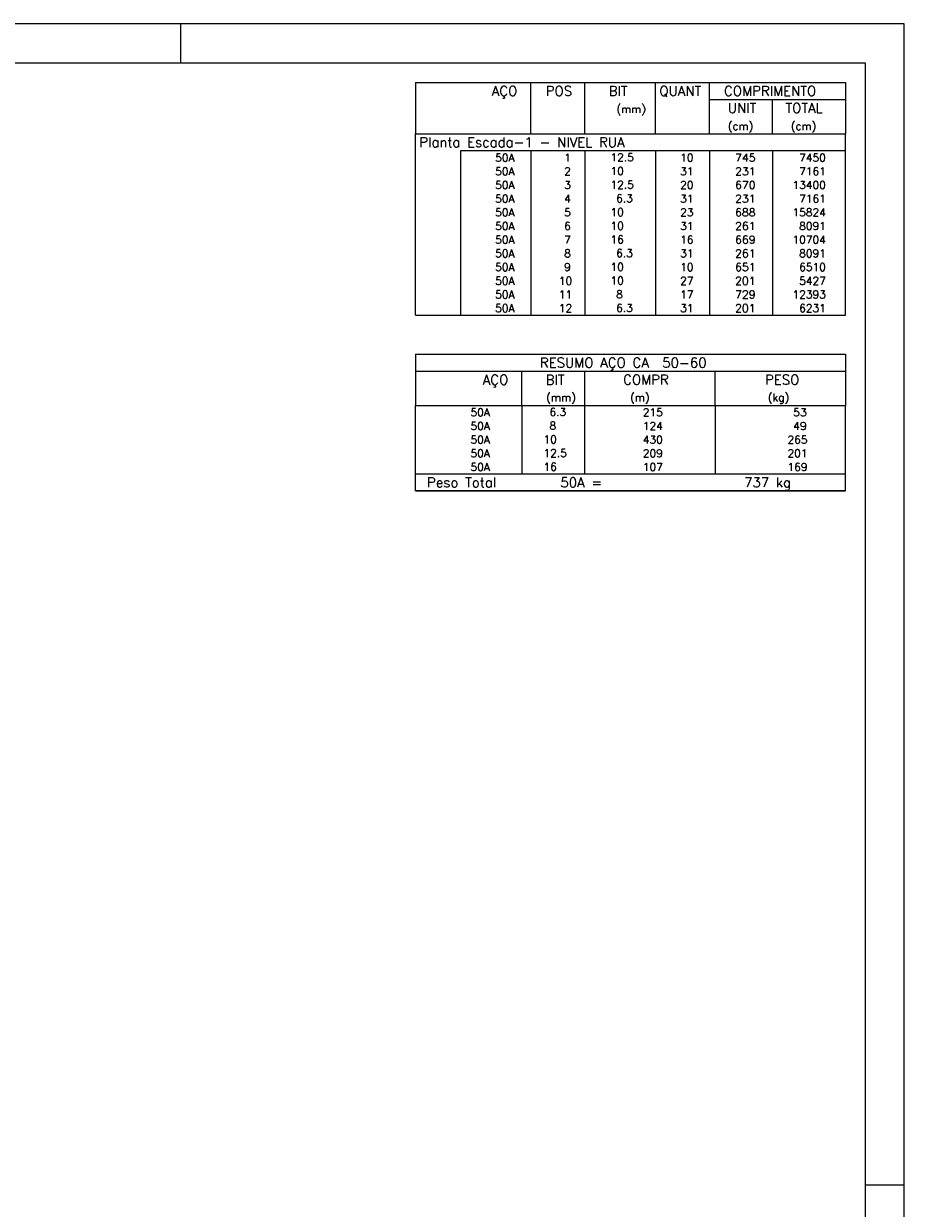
# Model space of a CAD drawing. Extents: x 0 to 84.1, y 0 to 59.4.
# Tile 6 of 6: x 61.6 to 84.1, y 29.1 to 59.4. Entities that reach past the tile are written whole.
import ezdxf

# ---------------------------------------------------------------- set-up
doc = ezdxf.new("R2010")
doc.units = 0
doc.header["$MEASUREMENT"] = 0
doc.layers.add('2', color=2, linetype='CONTINUOUS')
doc.styles.get("Standard").update_dxf_attribs({"font": 'ROMANS.SHX'})

msp = doc.modelspace()

# ---------------------------------------------------------------- linework, layer by layer
at = {"layer": '2', "linetype": 'Continuous'}
for p, q in [((84.100006, 59.400002), (0, 59.400002)), ((65.600006, 58.400002), (65.600006, 59.400002)), ((84.100006, 0), (84.100006, 59.400002)), ((71.6, 57.899999), (71.6, 56.587499)), ((71.6, 57.899999), (82.6, 57.899999)), ((74.55, 56.587499), (74.55, 57.899999)), ((75.93, 56.587499), (75.93, 57.899999)), ((77.74, 56.587499), (77.74, 57.899999)), ((79.12, 56.587499), (79.12, 57.899999)), ((82.6, 57.899999), (82.6, 56.587499)), ((79.12, 57.462499), (82.6, 57.462499)), ((80.73, 56.587499), (80.73, 57.462499)), ((71.6, 56.587499), (82.6, 56.587499)), ((71.6, 56.149999), (71.6, 56.587499)), ((71.6, 56.587499), (82.6, 56.587499)), ((82.6, 56.149999), (82.6, 56.587499)), ((71.6, 55.799999), (71.6, 56.149999)), ((82.6, 56.149999), (72.75, 56.149999)), ((72.75, 56.149999), (72.75, 55.799999)), ((74.55, 56.149999), (74.55, 55.799999)), ((75.93, 56.149999), (75.93, 55.799999)), ((77.74, 56.149999), (77.74, 55.799999)), ((79.12, 56.149999), (79.12, 55.799999)), ((80.73, 56.149999), (80.73, 55.799999)), ((82.6, 55.799999), (82.6, 56.149999)), ((71.6, 55.449999), (71.6, 55.799999)), ((72.75, 55.799999), (72.75, 55.449999)), ((74.55, 55.799999), (74.55, 55.449999)), ((75.93, 55.799999), (75.93, 55.449999)), ((77.74, 55.799999), (77.74, 55.449999)), ((79.12, 55.799999), (79.12, 55.449999)), ((80.73, 55.799999), (80.73, 55.449999)), ((82.6, 55.449999), (82.6, 55.799999)), ((71.6, 55.1), (71.6, 55.449999)), ((72.75, 55.449999), (72.75, 55.1)), ((74.55, 55.449999), (74.55, 55.1)), ((75.93, 55.449999), (75.93, 55.1)), ((77.74, 55.449999), (77.74, 55.1)), ((79.12, 55.449999), (79.12, 55.1)), ((80.73, 55.449999), (80.73, 55.1)), ((82.6, 55.1), (82.6, 55.449999)), ((71.6, 54.75), (71.6, 55.1)), ((72.75, 55.1), (72.75, 54.75)), ((74.55, 55.1), (74.55, 54.75)), ((75.93, 55.1), (75.93, 54.75)), ((77.74, 55.1), (77.74, 54.75)), ((79.12, 55.1), (79.12, 54.75)), ((80.73, 55.1), (80.73, 54.75)), ((82.6, 54.75), (82.6, 55.1)), ((71.6, 54.4), (71.6, 54.75)), ((72.75, 54.75), (72.75, 54.4)), ((74.55, 54.75), (74.55, 54.4)), ((75.93, 54.75), (75.93, 54.4)), ((77.74, 54.75), (77.74, 54.4)), ((79.12, 54.75), (79.12, 54.4)), ((80.73, 54.75), (80.73, 54.4)), ((82.6, 54.4), (82.6, 54.75)), ((71.6, 54.05), (71.6, 54.4)), ((72.75, 54.4), (72.75, 54.05)), ((74.55, 54.4), (74.55, 54.05)), ((75.93, 54.4), (75.93, 54.05)), ((77.74, 54.4), (77.74, 54.05)), ((79.12, 54.4), (79.12, 54.05)), ((80.73, 54.4), (80.73, 54.05)), ((82.6, 54.05), (82.6, 54.4)), ((71.6, 53.7), (71.6, 54.05)), ((72.75, 54.05), (72.75, 53.7)), ((74.55, 54.05), (74.55, 53.7)), ((75.93, 54.05), (75.93, 53.7)), ((77.74, 54.05), (77.74, 53.7)), ((79.12, 54.05), (79.12, 53.7)), ((80.73, 54.05), (80.73, 53.7)), ((82.6, 53.7), (82.6, 54.05)), ((71.6, 53.35), (71.6, 53.7)), ((72.75, 53.7), (72.75, 53.35)), ((74.55, 53.7), (74.55, 53.35)), ((75.93, 53.7), (75.93, 53.35)), ((77.74, 53.7), (77.74, 53.35)), ((79.12, 53.7), (79.12, 53.35)), ((80.73, 53.7), (80.73, 53.35)), ((82.6, 53.35), (82.6, 53.7)), ((71.6, 53), (71.6, 53.35)), ((72.75, 53.35), (72.75, 53)), ((74.55, 53.35), (74.55, 53)), ((75.93, 53.35), (75.93, 53)), ((77.74, 53.35), (77.74, 53)), ((79.12, 53.35), (79.12, 53)), ((80.73, 53.35), (80.73, 53)), ((82.6, 53), (82.6, 53.35)), ((71.6, 52.65), (71.6, 53)), ((72.75, 53), (72.75, 52.65)), ((74.55, 53), (74.55, 52.65)), ((75.93, 53), (75.93, 52.65)), ((77.74, 53), (77.74, 52.65)), ((79.12, 53), (79.12, 52.65)), ((80.73, 53), (80.73, 52.65)), ((82.6, 52.65), (82.6, 53)), ((71.6, 52.3), (71.6, 52.65)), ((72.75, 52.65), (72.75, 52.3)), ((74.55, 52.65), (74.55, 52.3)), ((75.93, 52.65), (75.93, 52.3)), ((77.74, 52.65), (77.74, 52.3)), ((79.12, 52.65), (79.12, 52.3)), ((80.73, 52.65), (80.73, 52.3)), ((82.6, 52.3), (82.6, 52.65)), ((71.6, 51.95), (71.6, 52.3)), ((72.75, 52.3), (72.75, 51.95)), ((74.55, 52.3), (74.55, 51.95)), ((75.93, 52.3), (75.93, 51.95)), ((77.74, 52.3), (77.74, 51.95)), ((79.12, 52.3), (79.12, 51.95)), ((80.73, 52.3), (80.73, 51.95)), ((82.6, 51.95), (82.6, 52.3)), ((71.6, 51.95), (82.6, 51.95)), ((71.6, 50.95), (71.6, 49.6375)), ((71.6, 50.95), (82.6, 50.95)), ((82.6, 50.95), (82.6, 49.6375)), ((71.6, 50.5125), (82.6, 50.5125)), ((74.32, 49.6375), (74.32, 50.5125)), ((75.93, 49.6375), (75.93, 50.5125)), ((79.265, 49.6375), (79.265, 50.5125)), ((71.6, 49.6375), (82.6, 49.6375)), ((71.6, 49.2875), (71.6, 49.6375)), ((74.32, 49.6375), (74.32, 49.2875)), ((75.93, 49.2875), (75.93, 49.6375)), ((79.265, 49.6375), (79.265, 49.2875)), ((82.6, 49.2875), (82.6, 49.6375)), ((71.6, 48.9375), (71.6, 49.2875)), ((74.32, 49.2875), (74.32, 48.9375)), ((75.93, 48.9375), (75.93, 49.2875)), ((79.265, 49.2875), (79.265, 48.9375)), ((82.6, 48.9375), (82.6, 49.2875)), ((71.6, 48.587499), (71.6, 48.9375)), ((74.32, 48.9375), (74.32, 48.5875)), ((75.93, 48.587499), (75.93, 48.9375)), ((79.265, 48.9375), (79.265, 48.587499)), ((82.6, 48.587499), (82.6, 48.9375)), ((71.6, 48.237499), (71.6, 48.587499)), ((74.32, 48.587499), (74.32, 48.237499)), ((75.93, 48.237499), (75.93, 48.587499)), ((79.265, 48.587499), (79.265, 48.237499)), ((82.6, 48.237499), (82.6, 48.587499)), ((71.6, 47.887498), (71.6, 48.237499)), ((74.32, 48.237499), (74.32, 47.887499)), ((75.93, 47.887498), (75.93, 48.237499)), ((79.265, 48.237499), (79.265, 47.887498)), ((82.6, 47.887498), (82.6, 48.237499)), ((71.6, 47.887498), (82.6, 47.887498)), ((71.6, 47.449998), (71.6, 47.887498)), ((71.6, 47.887498), (82.6, 47.887498)), ((82.6, 47.449998), (82.6, 47.887498)), ((82.6, 47.449998), (71.6, 47.449998)), ((71.6, 47.449998), (82.6, 47.449998)), ((84.100006, 29.700001), (83.100006, 29.700001))]:
    msp.add_line(p, q, dxfattribs=at)
msp.add_lwpolyline([(83.100006, 1), (2.5, 1), (2.5, 58.400002), (83.100006, 58.400002), (83.100006, 1)], dxfattribs=at)

# ---------------------------------------------------------------- texts
for s, height, p in [('AÇO', 0.25, (73.54958, 57.556249)), ('POS', 0.25, (74.93, 57.556249)), ('BIT', 0.25, (76.54, 57.556249)), ('QUANT', 0.25, (77.836489, 57.556249)), ('COMPRIMENTO', 0.25, (79.489469, 57.556249)), ('(mm)', 0.2, (76.74, 57.118749)), ('UNIT', 0.25, (79.586854, 57.118749)), ('TOTAL', 0.25, (81.059307, 57.118749)), ('(cm)', 0.2, (79.586854, 56.681249)), ('(cm)', 0.2, (81.196854, 56.681249)), ('Planta Escada-1 - NIVEL RUA', 0.25, (71.695798, 56.243749)), ('     50A', 0.2, (72.889661, 55.874999)), ('  1', 0.2, (75.13, 55.874999)), ('   12.5', 0.2, (76.136543, 55.881043)), ('   10', 0.2, (77.92, 55.874999)), ('   745', 0.2, (79.33, 55.874999)), ('   7450', 0.2, (80.963622, 55.874999)), ('     50A', 0.2, (72.889661, 55.524999)), ('  2', 0.2, (75.13, 55.524999)), ('   10  ', 0.2, (76.136543, 55.531043)), ('   31', 0.2, (77.92, 55.524999)), ('   231', 0.2, (79.33, 55.524999)), ('   7161', 0.2, (80.963622, 55.524999)), ('     50A', 0.2, (72.889661, 55.174999)), ('  3', 0.2, (75.13, 55.174999)), ('   12.5', 0.2, (76.136543, 55.181043)), ('   20', 0.2, (77.92, 55.174999)), ('   670', 0.2, (79.33, 55.174999)), ('  13400', 0.2, (80.963622, 55.174999)), ('     50A', 0.2, (72.889661, 54.824999)), ('  4', 0.2, (75.13, 54.824999)), ('    6.3', 0.2, (76.136543, 54.831043)), ('   31', 0.2, (77.92, 54.824999)), ('   231', 0.2, (79.33, 54.824999)), ('   7161', 0.2, (80.963622, 54.824999)), ('     50A', 0.2, (72.889661, 54.475)), ('  5', 0.2, (75.13, 54.475)), ('   10  ', 0.2, (76.136543, 54.481043)), ('   23', 0.2, (77.92, 54.475)), ('   688', 0.2, (79.33, 54.475)), ('  15824', 0.2, (80.963622, 54.475)), ('     50A', 0.2, (72.889661, 54.125)), ('  6', 0.2, (75.13, 54.125)), ('   10  ', 0.2, (76.136543, 54.131044)), ('   31', 0.2, (77.92, 54.125)), ('   261', 0.2, (79.33, 54.125)), ('   8091', 0.2, (80.963622, 54.125)), ('     50A', 0.2, (72.889661, 53.775)), ('  7', 0.2, (75.13, 53.775)), ('   16  ', 0.2, (76.136543, 53.781044)), ('   16', 0.2, (77.92, 53.775)), ('   669', 0.2, (79.33, 53.775)), ('  10704', 0.2, (80.963622, 53.775)), ('     50A', 0.2, (72.889661, 53.425)), ('  8', 0.2, (75.13, 53.425)), ('    6.3', 0.2, (76.136543, 53.431044)), ('   31', 0.2, (77.92, 53.425)), ('   261', 0.2, (79.33, 53.425)), ('   8091', 0.2, (80.963622, 53.425)), ('     50A', 0.2, (72.889661, 53.075)), ('  9', 0.2, (75.13, 53.075)), ('   10  ', 0.2, (76.136543, 53.081044)), ('   10', 0.2, (77.92, 53.075)), ('   651', 0.2, (79.33, 53.075)), ('   6510', 0.2, (80.963622, 53.075)), ('     50A', 0.2, (72.889661, 52.725)), (' 10', 0.2, (75.13, 52.725)), ('   10  ', 0.2, (76.136543, 52.731044)), ('   27', 0.2, (77.92, 52.725)), ('   201', 0.2, (79.33, 52.725)), ('   5427', 0.2, (80.963622, 52.725)), ('     50A', 0.2, (72.889661, 52.375)), (' 11', 0.2, (75.13, 52.375)), ('    8  ', 0.2, (76.136543, 52.381044)), ('   17', 0.2, (77.92, 52.375)), ('   729', 0.2, (79.33, 52.375)), ('  12393', 0.2, (80.963622, 52.375)), ('     50A', 0.2, (72.889661, 52.025)), (' 12', 0.2, (75.13, 52.025)), ('    6.3', 0.2, (76.136543, 52.031044)), ('   31', 0.2, (77.92, 52.025)), ('   201', 0.2, (79.33, 52.025)), ('   6231', 0.2, (80.963622, 52.025)), ('RESUMO AÇO CA  50-60', 0.25, (74.780497, 50.60625)), ('AÇO', 0.25, (73.31958, 50.16875)), ('BIT', 0.25, (74.93, 50.16875)), ('COMPR', 0.25, (76.908841, 50.172351)), ('PESO', 0.25, (80.53784, 50.172351)), ('(mm)', 0.2, (74.943861, 49.741251)), ('(m)', 0.2, (77.086146, 49.741251)), ('(kg)', 0.2, (80.606442, 49.741251)), ('     50A', 0.2, (72.259661, 49.3625)), ('    6.3', 0.2, (74.426542, 49.368544)), ('     215', 0.2, (76.667658, 49.362501)), ('     53', 0.2, (80.515265, 49.362501)), ('     50A', 0.2, (72.259661, 49.0125)), ('    8  ', 0.2, (74.426542, 49.018544)), ('     124', 0.2, (76.667658, 49.0125)), ('     49', 0.2, (80.515265, 49.0125)), ('     50A', 0.2, (72.259661, 48.6625)), ('   10  ', 0.2, (74.426542, 48.668543)), ('     430', 0.2, (76.667658, 48.6625)), ('    265', 0.2, (80.515265, 48.6625)), ('     50A', 0.2, (72.259661, 48.312499)), ('   12.5', 0.2, (74.426542, 48.318543)), ('     209', 0.2, (76.667658, 48.3125)), ('    201', 0.2, (80.515265, 48.3125)), ('   16  ', 0.2, (74.426542, 47.968543)), ('     50A', 0.2, (72.259661, 47.962499)), ('     107', 0.2, (76.667658, 47.962499)), ('    169', 0.2, (80.515265, 47.962499)), ('Peso Total        50A =', 0.25, (71.892829, 47.543748)), ('    737 kg', 0.25, (79.257004, 47.543748))]:
    msp.add_text(s, height=height, dxfattribs=at).set_placement(p)

doc.saveas('drawing.dxf')
